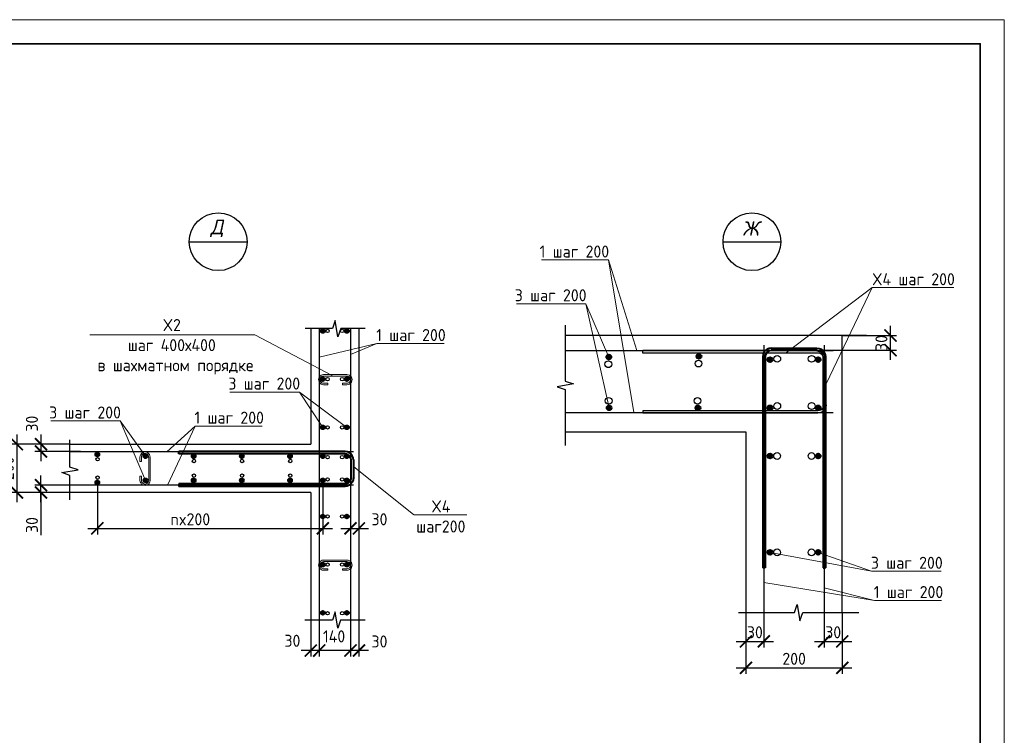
# Model space of a CAD drawing. Header units: millimetres. Extents: x 247266 to 730847, y -636031 to 10052.
# Tile 81 of 256: x 472041 to 492479, y -316397 to -301547. Entities that reach past the tile are written whole.
import ezdxf
from ezdxf.enums import TextEntityAlignment as Align

# ---------------------------------------------------------------- set-up
doc = ezdxf.new("R2010")
doc.units = ezdxf.units.MM
for name, color, linetype, lineweight in [('0.35 ___', 7, 'Continuous', 35), ('0.4 ___', 7, 'Continuous', 40), ('Арм_хомуты', 7, 'Continuous', 18), ('Арм_шпильки', 7, 'Continuous', 18), ('Арматура', 7, 'Continuous', 40), ('Выноски', 7, 'Continuous', 20), ('подоснова', 7, 'Continuous', 5), ('Текст', 7, 'Continuous', 25), ('ТОНКИЕ', 7, 'Continuous', 9)]:
    doc.layers.add(name, color=color, linetype=linetype, lineweight=lineweight)
doc.layers.add('РАЗМЕРЫ', color=7, linetype='Continuous')
doc.layers.add('ТОЛСТЫЕ_ОСНОВНЫЕ', color=7, linetype='Continuous')
doc.styles.add('GOST 2.304', font='CS_Gost2304.shx')
doc.styles.add('GOST-2.304_Type-B', font='GOST_Common.ttf')
doc.styles.add('Украинский', font='isocpeur.TTF', dxfattribs={"oblique": 12})
doc.dimstyles.new('СПДС', dxfattribs={"dimscale": 100, "dimtxt": 2.5, "dimasz": 2.5, "dimexe": 1.25, "dimexo": 0, "dimtad": 1, "dimdec": 0, "dimtxsty": 'GOST-2.304_Type-B', "dimblk": 'ARCHTICK', "dimcen": 2.5, "dimdle": 2, "dimadec": 0, "dimazin": 2, "dimtfac": 0.75, "dimtdec": 0, "dimtmove": 1, "dimatfit": 3, "dimfxl": 1, "dimtolj": 1, "dimarcsym": 1})

# ---------------------------------------------------------------- blocks, each defined once
blk = doc.blocks.new('*U3691')
at = {"layer": 'ТОЛСТЫЕ_ОСНОВНЫЕ', "lineweight": 35}
blk.add_lwpolyline([(20, 5), (415, 5), (415, 292), (20, 292)], close=True, dxfattribs=at)
at = {"layer": 'ТОНКИЕ'}
blk.add_lwpolyline([(0, 0), (420, 0), (420, 297), (0, 297)], close=True, dxfattribs=at)
blk = doc.blocks.new('_ArchTick')
at = {"color": 0, "linetype": 'ByBlock', "const_width": 0.15}
blk.add_lwpolyline([(-0.5, -0.5), (0.5, 0.5)], dxfattribs=at)
blk = doc.blocks.new('*D1713')
at = {"layer": 'DEFPOINTS', "color": 0, "ltscale": 100}
for p in [(473083, -310357), (471983, -311357), (473083, -311357)]:
    blk.add_point(p, dxfattribs=at)
at = {"layer": 'РАЗМЕРЫ', "color": 0, "lineweight": -2}
for p, q in [((471983, -310157), (471983, -311557)), ((473083, -310357), (471858, -310357)), ((473083, -311357), (471858, -311357))]:
    blk.add_line(p, q, dxfattribs=at)
at = {"layer": 'РАЗМЕРЫ', "color": 0, "lineweight": -2, "ltscale": 100, "xscale": 250, "yscale": 250, "zscale": 250}
for p, rotation in [((471983, -310357), 90), ((471983, -311357), 270)]:
    blk.add_blockref('_ArchTick', p, dxfattribs=dict(at, rotation=rotation))
at = {"layer": 'РАЗМЕРЫ', "color": 0, "lineweight": 0, "ltscale": 100, "insert": (471795, -310857), "char_height": 250, "attachment_point": 5, "rotation": 90, "style": 'GOST-2.304_Type-B'}
blk.add_mtext('\\A1;200', dxfattribs=at)
blk = doc.blocks.new('*D1714')
at = {"layer": 'DEFPOINTS', "color": 0, "ltscale": 100}
for p in [(473653, -311150), (478334, -311069), (478334, -312103)]:
    blk.add_point(p, dxfattribs=at)
at = {"layer": 'РАЗМЕРЫ', "color": 0, "lineweight": -2}
for p, q in [((473653, -311150), (473653, -312228)), ((478334, -311069), (478334, -312228)), ((473453, -312103), (478534, -312103))]:
    blk.add_line(p, q, dxfattribs=at)
at = {"layer": 'РАЗМЕРЫ', "color": 0, "lineweight": -2, "ltscale": 100, "xscale": 250, "yscale": 250, "zscale": 250, "rotation": 180}
blk.add_blockref('_ArchTick', (473653, -312103), dxfattribs=at)
at = {"layer": 'РАЗМЕРЫ', "color": 0, "lineweight": -2, "ltscale": 100, "xscale": 250, "yscale": 250, "zscale": 250}
blk.add_blockref('_ArchTick', (478334, -312103), dxfattribs=at)
at = {"layer": 'РАЗМЕРЫ', "color": 0, "lineweight": 0, "ltscale": 100, "insert": (475583, -311915), "char_height": 250, "attachment_point": 5, "style": 'GOST-2.304_Type-B'}
blk.add_mtext('\\A1;nx200', dxfattribs=at)
blk = doc.blocks.new('*D1715')
at = {"layer": 'DEFPOINTS', "color": 0, "ltscale": 100}
for p in [(479083, -311607), (478908, -311857), (479083, -312103)]:
    blk.add_point(p, dxfattribs=at)
at = {"layer": 'РАЗМЕРЫ', "color": 0, "lineweight": -2}
for p, q in [((479083, -311607), (479083, -312228)), ((478908, -311857), (478908, -312228)), ((478708, -312103), (479283, -312103))]:
    blk.add_line(p, q, dxfattribs=at)
at = {"layer": 'РАЗМЕРЫ', "color": 0, "lineweight": -2, "ltscale": 100, "xscale": 250, "yscale": 250, "zscale": 250, "rotation": 180}
blk.add_blockref('_ArchTick', (478908, -312103), dxfattribs=at)
at = {"layer": 'РАЗМЕРЫ', "color": 0, "lineweight": -2, "ltscale": 100, "xscale": 250, "yscale": 250, "zscale": 250}
blk.add_blockref('_ArchTick', (479083, -312103), dxfattribs=at)
at = {"layer": 'РАЗМЕРЫ', "color": 0, "lineweight": 0, "ltscale": 100, "insert": (479509, -311915), "char_height": 250, "attachment_point": 5, "style": 'GOST-2.304_Type-B'}
blk.add_mtext('\\A1;30', dxfattribs=at)
blk = doc.blocks.new('*D1716')
at = {"layer": 'DEFPOINTS', "color": 0, "ltscale": 100}
for p in [(473083, -310357), (472483, -310508), (473302, -310508)]:
    blk.add_point(p, dxfattribs=at)
at = {"layer": 'РАЗМЕРЫ', "color": 0, "lineweight": -2}
for p, q in [((472483, -310157), (472483, -310708)), ((473083, -310357), (472358, -310357)), ((473302, -310508), (472358, -310508))]:
    blk.add_line(p, q, dxfattribs=at)
at = {"layer": 'РАЗМЕРЫ', "color": 0, "lineweight": -2, "ltscale": 100, "xscale": 250, "yscale": 250, "zscale": 250}
for p, rotation in [((472483, -310357), 90), ((472483, -310508), 270)]:
    blk.add_blockref('_ArchTick', p, dxfattribs=dict(at, rotation=rotation))
at = {"layer": 'РАЗМЕРЫ', "color": 0, "lineweight": 0, "ltscale": 100, "insert": (472295, -309930), "char_height": 250, "attachment_point": 5, "rotation": 90, "style": 'GOST-2.304_Type-B'}
blk.add_mtext('\\A1;30', dxfattribs=at)
blk = doc.blocks.new('*D1717')
at = {"layer": 'DEFPOINTS', "color": 0, "ltscale": 100}
for p in [(472483, -311206), (473269, -311206), (473333, -311357)]:
    blk.add_point(p, dxfattribs=at)
at = {"layer": 'РАЗМЕРЫ', "color": 0, "lineweight": -2}
for p, q in [((472483, -311557), (472483, -311006)), ((473269, -311206), (472358, -311206)), ((473333, -311357), (472358, -311357)), ((472483, -311357), (472483, -312246))]:
    blk.add_line(p, q, dxfattribs=at)
at = {"layer": 'РАЗМЕРЫ', "color": 0, "lineweight": -2, "ltscale": 100, "xscale": 250, "yscale": 250, "zscale": 250}
for p, rotation in [((472483, -311206), 90), ((472483, -311357), 270)]:
    blk.add_blockref('_ArchTick', p, dxfattribs=dict(at, rotation=rotation))
at = {"layer": 'РАЗМЕРЫ', "color": 0, "lineweight": 0, "ltscale": 100, "insert": (472295, -312034), "char_height": 250, "attachment_point": 5, "rotation": 90, "style": 'GOST-2.304_Type-B'}
blk.add_mtext('\\A1;30', dxfattribs=at)
blk = doc.blocks.new('*D1706')
at = {"layer": 'DEFPOINTS', "color": 0, "ltscale": 100}
for p in [(478908, -313857), (479083, -314007), (478908, -314638)]:
    blk.add_point(p, dxfattribs=at)
at = {"layer": 'РАЗМЕРЫ', "color": 0, "lineweight": -2}
for p, q in [((478908, -313857), (478908, -314763)), ((479083, -314007), (479083, -314763)), ((479283, -314638), (478708, -314638))]:
    blk.add_line(p, q, dxfattribs=at)
at = {"layer": 'РАЗМЕРЫ', "color": 0, "lineweight": -2, "ltscale": 100, "xscale": 250, "yscale": 250, "zscale": 250, "rotation": 180}
blk.add_blockref('_ArchTick', (478908, -314638), dxfattribs=at)
at = {"layer": 'РАЗМЕРЫ', "color": 0, "lineweight": -2, "ltscale": 100, "xscale": 250, "yscale": 250, "zscale": 250}
blk.add_blockref('_ArchTick', (479083, -314638), dxfattribs=at)
at = {"layer": 'РАЗМЕРЫ', "color": 0, "lineweight": 0, "ltscale": 100, "insert": (479509, -314450), "char_height": 250, "attachment_point": 5, "style": 'GOST-2.304_Type-B'}
blk.add_mtext('\\A1;30', dxfattribs=at)
blk = doc.blocks.new('*D1707')
at = {"layer": 'DEFPOINTS', "color": 0, "ltscale": 100}
for p in [(478258, -313857), (478908, -313857), (478258, -314638)]:
    blk.add_point(p, dxfattribs=at)
at = {"layer": 'РАЗМЕРЫ', "color": 0, "lineweight": -2}
for p, q in [((478258, -313857), (478258, -314763)), ((478908, -313857), (478908, -314763)), ((479108, -314638), (478058, -314638))]:
    blk.add_line(p, q, dxfattribs=at)
at = {"layer": 'РАЗМЕРЫ', "color": 0, "lineweight": -2, "ltscale": 100, "xscale": 250, "yscale": 250, "zscale": 250, "rotation": 180}
blk.add_blockref('_ArchTick', (478258, -314638), dxfattribs=at)
at = {"layer": 'РАЗМЕРЫ', "color": 0, "lineweight": -2, "ltscale": 100, "xscale": 250, "yscale": 250, "zscale": 250}
blk.add_blockref('_ArchTick', (478908, -314638), dxfattribs=at)
at = {"layer": 'РАЗМЕРЫ', "color": 0, "lineweight": 0, "ltscale": 100, "insert": (478567, -314345), "char_height": 250, "attachment_point": 5, "style": 'GOST-2.304_Type-B'}
blk.add_mtext('\\A1;140', dxfattribs=at)
blk = doc.blocks.new('*D1708')
at = {"layer": 'DEFPOINTS', "color": 0, "ltscale": 100}
for p in [(478258, -313857), (478083, -314007), (478083, -314638)]:
    blk.add_point(p, dxfattribs=at)
at = {"layer": 'РАЗМЕРЫ', "color": 0, "lineweight": -2}
for p, q in [((478258, -313857), (478258, -314763)), ((478083, -314007), (478083, -314763)), ((478458, -314638), (477883, -314638))]:
    blk.add_line(p, q, dxfattribs=at)
at = {"layer": 'РАЗМЕРЫ', "color": 0, "lineweight": -2, "ltscale": 100, "xscale": 250, "yscale": 250, "zscale": 250, "rotation": 180}
blk.add_blockref('_ArchTick', (478083, -314638), dxfattribs=at)
at = {"layer": 'РАЗМЕРЫ', "color": 0, "lineweight": -2, "ltscale": 100, "xscale": 250, "yscale": 250, "zscale": 250}
blk.add_blockref('_ArchTick', (478258, -314638), dxfattribs=at)
at = {"layer": 'РАЗМЕРЫ', "color": 0, "lineweight": 0, "ltscale": 100, "insert": (477702, -314435), "char_height": 250, "attachment_point": 5, "style": 'GOST-2.304_Type-B'}
blk.add_mtext('\\A1;30', dxfattribs=at)
blk = doc.blocks.new('*U133')
for p, q in [((-8, 0), (-7, 7.2)), ((-7, 7.2), (-4.2, 14)), ((-4.2, 14), (0.2, 19.8)), ((0.2, 19.8), (6, 24.2)), ((6, 24.2), (12.8, 27)), ((12.8, 27), (20, 28)), ((44, 28), (20, 28)), ((20, 20), (44, 20)), ((44, 20), (44, 28)), ((125.4, 28), (149.4, 28)), ((125.4, 20), (125.4, 28)), ((149.4, 20), (125.4, 20)), ((156.7, 27), (149.4, 28)), ((163.4, 24.2), (156.7, 27)), ((169.2, 19.8), (163.4, 24.2)), ((173.7, 14), (169.2, 19.8)), ((176.5, 7.2), (173.7, 14)), ((177.4, 0), (176.5, 7.2)), ((176.5, -7.2), (177.4, 0)), ((-7, -7.2), (-8, 0)), ((-4.2, -14), (-7, -7.2)), ((0.2, -19.8), (-4.2, -14)), ((6, -24.2), (0.2, -19.8)), ((12.8, -27), (6, -24.2)), ((20, -28), (12.8, -27)), ((20, -28), (149.4, -28)), ((149.4, -28), (156.7, -27)), ((156.7, -27), (163.4, -24.2)), ((163.4, -24.2), (169.2, -19.8)), ((169.2, -19.8), (173.7, -14)), ((173.7, -14), (176.5, -7.2))]:
    blk.add_line(p, q)
at = {"color": 0, "linetype": 'ByBlock', "lineweight": -2}
for p, q in [((0, 0), (0.7, 5.2)), ((0.7, 5.2), (2.7, 10)), ((2.7, 10), (5.9, 14.1)), ((5.9, 14.1), (10, 17.3)), ((10, 17.3), (14.8, 19.3)), ((14.8, 19.3), (20, 20)), ((154.6, 19.3), (149.4, 20)), ((159.4, 17.3), (154.6, 19.3)), ((163.6, 14.1), (159.4, 17.3)), ((166.8, 10), (163.6, 14.1)), ((168.8, 5.2), (166.8, 10)), ((169.4, 0), (168.8, 5.2)), ((168.8, -5.2), (169.4, 0)), ((0.7, -5.2), (0, 0)), ((2.7, -10), (0.7, -5.2)), ((5.9, -14.1), (2.7, -10)), ((10, -17.3), (5.9, -14.1)), ((14.8, -19.3), (10, -17.3)), ((20, -20), (14.8, -19.3)), ((20, -20), (149.4, -20)), ((149.4, -20), (154.6, -19.3)), ((154.6, -19.3), (159.4, -17.3)), ((159.4, -17.3), (163.6, -14.1)), ((163.6, -14.1), (166.8, -10)), ((166.8, -10), (168.8, -5.2))]:
    blk.add_line(p, q, dxfattribs=at)
at = {"style": 'GOST 2.304', "oblique": 15, "flags": 9}
for tag, p in [('ПОЗИЦИЯ', (118, -56.6)), ('ДИАМЕТР', (117.8, -62.2)), ('ДЛИНА', (118.1, -72.5)), ('КЛАСС', (118, -67.8)), ('МАССА', (118.7, -78.2))]:
    blk.add_attdef(tag, p, '', height=2.5, dxfattribs=at)
blk = doc.blocks.new('*U1664')
at = {"color": 0, "linetype": 'ByBlock', "lineweight": -2}
for p, q in [((-72.3, 25), (-72.3, 714.4)), ((-62.3, 714.4), (-72.3, 714.4)), ((-62.3, 25), (-62.3, 714.4)), ((62.3, 25), (62.3, 714.4)), ((62.3, 714.4), (72.3, 714.4)), ((72.3, 25), (72.3, 714.4)), ((-71.1, 15.9), (-72.3, 25)), ((-67.6, 7.5), (-71.1, 15.9)), ((-62, 0.3), (-67.6, 7.5)), ((-61.4, 18.5), (-62.3, 25)), ((-54.8, -5.3), (-62, 0.3)), ((-58.9, 12.5), (-61.4, 18.5)), ((-55, 7.3), (-58.9, 12.5)), ((-49.8, 3.3), (-55, 7.3)), ((-43.8, 0.9), (-49.8, 3.3)), ((-37.3, 0), (-43.8, 0.9)), ((-37.3, 0), (37.3, 0)), ((37.3, 0), (43.8, 0.9)), ((43.8, 0.9), (49.8, 3.3)), ((49.8, 3.3), (55, 7.3)), ((54.8, -5.3), (62, 0.3)), ((55, 7.3), (58.9, 12.5)), ((58.9, 12.5), (61.4, 18.5)), ((61.4, 18.5), (62.3, 25)), ((62, 0.3), (67.6, 7.5)), ((67.6, 7.5), (71.1, 15.9)), ((71.1, 15.9), (72.3, 25)), ((-46.4, -8.8), (-54.8, -5.3)), ((-37.3, -10), (-46.4, -8.8)), ((37.3, -10), (-37.3, -10)), ((37.3, -10), (46.4, -8.8)), ((46.4, -8.8), (54.8, -5.3))]:
    blk.add_line(p, q, dxfattribs=at)
at = {"style": 'GOST 2.304', "oblique": 15, "flags": 9}
for tag, p in [('ПОЗИЦИЯ', (1024.9, -185)), ('ДИАМЕТР', (1025.2, -189.3)), ('КЛАСС', (1025.5, -193.8)), ('ДЛИНА', (1025.9, -198.5)), ('МАССА', (1026.2, -203.9))]:
    blk.add_attdef(tag, p, '', height=2.5, dxfattribs=at)
blk = doc.blocks.new('*D1709')
at = {"layer": 'DEFPOINTS', "color": 0, "ltscale": 100}
for p in [(489116, -308101), (490116, -308101), (488666, -308405)]:
    blk.add_point(p, dxfattribs=at)
at = {"layer": 'РАЗМЕРЫ', "color": 0, "lineweight": -2}
for p, q in [((490116, -308605), (490116, -307901)), ((489116, -308101), (490241, -308101)), ((488666, -308405), (490241, -308405))]:
    blk.add_line(p, q, dxfattribs=at)
at = {"layer": 'РАЗМЕРЫ', "color": 0, "lineweight": -2, "ltscale": 100, "xscale": 250, "yscale": 250, "zscale": 250}
for p, rotation in [((490116, -308101), 90), ((490116, -308405), 270)]:
    blk.add_blockref('_ArchTick', p, dxfattribs=dict(at, rotation=rotation))
at = {"layer": 'РАЗМЕРЫ', "color": 0, "lineweight": 0, "ltscale": 100, "insert": (489928, -308257), "char_height": 250, "attachment_point": 5, "rotation": 90, "style": 'GOST-2.304_Type-B'}
blk.add_mtext('\\A1;30', dxfattribs=at)
blk = doc.blocks.new('*D1710')
at = {"layer": 'DEFPOINTS', "color": 0, "ltscale": 100}
for p in [(487116, -313851), (489116, -313851), (489116, -314998)]:
    blk.add_point(p, dxfattribs=at)
at = {"layer": 'РАЗМЕРЫ', "color": 0, "lineweight": -2}
for p, q in [((487116, -313851), (487116, -315123)), ((489116, -313851), (489116, -315123)), ((486916, -314998), (489316, -314998))]:
    blk.add_line(p, q, dxfattribs=at)
at = {"layer": 'РАЗМЕРЫ', "color": 0, "lineweight": -2, "ltscale": 100, "xscale": 250, "yscale": 250, "zscale": 250, "rotation": 180}
blk.add_blockref('_ArchTick', (487116, -314998), dxfattribs=at)
at = {"layer": 'РАЗМЕРЫ', "color": 0, "lineweight": -2, "ltscale": 100, "xscale": 250, "yscale": 250, "zscale": 250}
blk.add_blockref('_ArchTick', (489116, -314998), dxfattribs=at)
at = {"layer": 'РАЗМЕРЫ', "color": 0, "lineweight": 0, "ltscale": 100, "insert": (488116, -314810), "char_height": 250, "attachment_point": 5, "style": 'GOST-2.304_Type-B'}
blk.add_mtext('\\A1;200', dxfattribs=at)
blk = doc.blocks.new('*D1711')
at = {"layer": 'DEFPOINTS', "color": 0, "ltscale": 100}
for p in [(488738, -313651), (489116, -313851), (489116, -314448)]:
    blk.add_point(p, dxfattribs=at)
at = {"layer": 'РАЗМЕРЫ', "color": 0, "lineweight": -2}
for p, q in [((488738, -313651), (488738, -314573)), ((489116, -313851), (489116, -314573)), ((488538, -314448), (489316, -314448))]:
    blk.add_line(p, q, dxfattribs=at)
at = {"layer": 'РАЗМЕРЫ', "color": 0, "lineweight": -2, "ltscale": 100, "xscale": 250, "yscale": 250, "zscale": 250, "rotation": 180}
blk.add_blockref('_ArchTick', (488738, -314448), dxfattribs=at)
at = {"layer": 'РАЗМЕРЫ', "color": 0, "lineweight": -2, "ltscale": 100, "xscale": 250, "yscale": 250, "zscale": 250}
blk.add_blockref('_ArchTick', (489116, -314448), dxfattribs=at)
at = {"layer": 'РАЗМЕРЫ', "color": 0, "lineweight": 0, "ltscale": 100, "insert": (488927, -314260), "char_height": 250, "attachment_point": 5, "style": 'GOST-2.304_Type-B'}
blk.add_mtext('\\A1;30', dxfattribs=at)
blk = doc.blocks.new('*D1712')
at = {"layer": 'DEFPOINTS', "color": 0, "ltscale": 100}
for p in [(487487, -313651), (487116, -313851), (487487, -314448)]:
    blk.add_point(p, dxfattribs=at)
at = {"layer": 'РАЗМЕРЫ', "color": 0, "lineweight": -2}
for p, q in [((487487, -313651), (487487, -314573)), ((487116, -313851), (487116, -314573)), ((486916, -314448), (487687, -314448))]:
    blk.add_line(p, q, dxfattribs=at)
at = {"layer": 'РАЗМЕРЫ', "color": 0, "lineweight": -2, "ltscale": 100, "xscale": 250, "yscale": 250, "zscale": 250, "rotation": 180}
blk.add_blockref('_ArchTick', (487116, -314448), dxfattribs=at)
at = {"layer": 'РАЗМЕРЫ', "color": 0, "lineweight": -2, "ltscale": 100, "xscale": 250, "yscale": 250, "zscale": 250}
blk.add_blockref('_ArchTick', (487487, -314448), dxfattribs=at)
at = {"layer": 'РАЗМЕРЫ', "color": 0, "lineweight": 0, "ltscale": 100, "insert": (487301, -314260), "char_height": 250, "attachment_point": 5, "style": 'GOST-2.304_Type-B'}
blk.add_mtext('\\A1;30', dxfattribs=at)
blk = doc.blocks.new('*U135')
at = {"color": 0, "linetype": 'ByBlock', "lineweight": -2}
for p, q in [((-130, 25), (-130, 750.6)), ((-120, 750.6), (-130, 750.6)), ((-120, 25), (-120, 750.6)), ((120, 25), (120, 750.6)), ((120, 750.6), (130, 750.6)), ((130, 25), (130, 750.6)), ((-128.8, 15.9), (-130, 25)), ((-125.3, 7.5), (-128.8, 15.9)), ((-119.7, 0.3), (-125.3, 7.5)), ((-119.1, 18.5), (-120, 25)), ((-112.5, -5.3), (-119.7, 0.3)), ((-116.7, 12.5), (-119.1, 18.5)), ((-112.7, 7.3), (-116.7, 12.5)), ((-107.5, 3.3), (-112.7, 7.3)), ((-101.5, 0.9), (-107.5, 3.3)), ((-95, 0), (-101.5, 0.9)), ((-95, 0), (95, 0)), ((95, 0), (101.5, 0.9)), ((101.5, 0.9), (107.5, 3.3)), ((107.5, 3.3), (112.7, 7.3)), ((112.5, -5.3), (119.7, 0.3)), ((112.7, 7.3), (116.7, 12.5)), ((116.7, 12.5), (119.1, 18.5)), ((119.1, 18.5), (120, 25)), ((119.7, 0.3), (125.3, 7.5)), ((125.3, 7.5), (128.8, 15.9)), ((128.8, 15.9), (130, 25)), ((-104.1, -8.8), (-112.5, -5.3)), ((-95, -10), (-104.1, -8.8)), ((95, -10), (-95, -10)), ((95, -10), (104.1, -8.8)), ((104.1, -8.8), (112.5, -5.3))]:
    blk.add_line(p, q, dxfattribs=at)
at = {"style": 'GOST 2.304', "oblique": 15, "flags": 9}
for tag, p in [('ПОЗИЦИЯ', (853.3, -185)), ('ДИАМЕТР', (853.6, -189.3)), ('КЛАСС', (853.9, -193.8)), ('ДЛИНА', (854.3, -198.5)), ('МАССА', (854.6, -203.9))]:
    blk.add_attdef(tag, p, '', height=2.5, dxfattribs=at)
blk = doc.blocks.new('*U136')
at = {"color": 0, "linetype": 'ByBlock', "lineweight": -2}
for p, q in [((-130, 25), (-130, 902.2)), ((-120, 902.2), (-130, 902.2)), ((-120, 25), (-120, 902.2)), ((120, 25), (120, 902.2)), ((120, 902.2), (130, 902.2)), ((130, 25), (130, 902.2)), ((-128.8, 15.9), (-130, 25)), ((-125.3, 7.5), (-128.8, 15.9)), ((-119.7, 0.3), (-125.3, 7.5)), ((-119.1, 18.5), (-120, 25)), ((-112.5, -5.3), (-119.7, 0.3)), ((-116.7, 12.5), (-119.1, 18.5)), ((-112.7, 7.3), (-116.7, 12.5)), ((-107.5, 3.3), (-112.7, 7.3)), ((-101.5, 0.9), (-107.5, 3.3)), ((-95, 0), (-101.5, 0.9)), ((-95, 0), (95, 0)), ((95, 0), (101.5, 0.9)), ((101.5, 0.9), (107.5, 3.3)), ((107.5, 3.3), (112.7, 7.3)), ((112.5, -5.3), (119.7, 0.3)), ((112.7, 7.3), (116.7, 12.5)), ((116.7, 12.5), (119.1, 18.5)), ((119.1, 18.5), (120, 25)), ((119.7, 0.3), (125.3, 7.5)), ((125.3, 7.5), (128.8, 15.9)), ((128.8, 15.9), (130, 25)), ((-104.1, -8.8), (-112.5, -5.3)), ((-95, -10), (-104.1, -8.8)), ((95, -10), (-95, -10)), ((95, -10), (104.1, -8.8)), ((104.1, -8.8), (112.5, -5.3))]:
    blk.add_line(p, q, dxfattribs=at)
at = {"style": 'GOST 2.304', "oblique": 15, "flags": 9}
for tag, p in [('ПОЗИЦИЯ', (853.3, -185)), ('ДИАМЕТР', (853.6, -189.3)), ('КЛАСС', (853.9, -193.8)), ('ДЛИНА', (854.3, -198.5)), ('МАССА', (854.6, -203.9))]:
    blk.add_attdef(tag, p, '', height=2.5, dxfattribs=at)

msp = doc.modelspace()

# ---------------------------------------------------------------- hatches: boundary and pattern name
at = {"layer": 'Арматура'}
h = msp.add_hatch(color=256, dxfattribs=at)
h.dxf.hatch_style = 1
h.paths.add_polyline_path([(478292.92, -308006.95, -1), (478372.92, -308006.95, -1)])
h = msp.add_hatch(color=256, dxfattribs=at)
h.dxf.hatch_style = 1
h.paths.add_polyline_path([(478872.92, -308006.95, 1), (478792.92, -308006.95, 1)])
h = msp.add_hatch(color=256, dxfattribs=at)
edge = h.paths.add_edge_path()
edge.add_arc((484269.49, -308547.34), 50, 359.64, 719.64)
h = msp.add_hatch(color=256, dxfattribs=at)
edge = h.paths.add_edge_path()
edge.add_arc((486140.08, -308534.24), 50, 359.64, 719.64)
h = msp.add_hatch(color=256, dxfattribs=at)
edge = h.paths.add_edge_path()
edge.add_arc((487615.61, -308601.08), 50, 359.64, 719.64)
h = msp.add_hatch(color=256, dxfattribs=at)
edge = h.paths.add_edge_path()
edge.add_arc((488615.61, -308601.08), 50, 359.64, 719.64)
h = msp.add_hatch(color=256, dxfattribs=at)
h.dxf.hatch_style = 1
h.paths.add_polyline_path([(478292.92, -309006.95, -1), (478372.92, -309006.95, -1)])
h = msp.add_hatch(color=256, dxfattribs=at)
h.dxf.hatch_style = 1
h.paths.add_polyline_path([(478872.92, -309006.95, 1), (478792.92, -309006.95, 1)])
h = msp.add_hatch(color=256, dxfattribs=at)
edge = h.paths.add_edge_path()
edge.add_arc((484275.46, -309601.13), 50, 359.64, 719.64)
h = msp.add_hatch(color=256, dxfattribs=at)
edge = h.paths.add_edge_path()
edge.add_arc((486119.29, -309601.13), 50, 359.64, 719.64)
h = msp.add_hatch(color=256, dxfattribs=at)
edge = h.paths.add_edge_path()
edge.add_arc((487615.61, -309601.13), 50, 359.64, 719.64)
h = msp.add_hatch(color=256, dxfattribs=at)
edge = h.paths.add_edge_path()
edge.add_arc((488615.61, -309601.13), 50, 359.64, 719.64)
h = msp.add_hatch(color=256, dxfattribs=at)
h.dxf.hatch_style = 1
h.paths.add_polyline_path([(478292.92, -310006.95, 1), (478372.92, -310006.95, 1)])
h = msp.add_hatch(color=256, dxfattribs=at)
h.dxf.hatch_style = 1
h.paths.add_polyline_path([(478872.92, -310006.95, -1), (478792.92, -310006.95, -1)])
h = msp.add_hatch(color=256, dxfattribs=at)
h.dxf.hatch_style = 1
h.paths.add_polyline_path([(473653.03, -310530.89, 1), (473653.03, -310610.89, 1)])
h = msp.add_hatch(color=256, dxfattribs=at)
h.dxf.hatch_style = 1
h.paths.add_polyline_path([(474653.03, -310566.95, 1), (474653.03, -310646.95, 1)])
h = msp.add_hatch(color=256, dxfattribs=at)
h.dxf.hatch_style = 1
h.paths.add_polyline_path([(475652.23, -310566.95, 1), (475652.23, -310646.95, 1)])
h = msp.add_hatch(color=256, dxfattribs=at)
h.dxf.hatch_style = 1
h.paths.add_polyline_path([(476653.03, -310566.95, 1), (476653.03, -310646.95, 1)])
h = msp.add_hatch(color=256, dxfattribs=at)
h.dxf.hatch_style = 1
h.paths.add_polyline_path([(477653.03, -310566.95, 1), (477653.03, -310646.95, 1)])
h = msp.add_hatch(color=256, dxfattribs=at)
h.dxf.hatch_style = 1
h.paths.add_polyline_path([(478333.03, -310566.95, 1), (478333.03, -310646.95, 1)])
h = msp.add_hatch(color=256, dxfattribs=at)
h.dxf.hatch_style = 1
h.paths.add_polyline_path([(478832.92, -310566.95, -1), (478832.92, -310646.95, -1)])
h = msp.add_hatch(color=256, dxfattribs=at)
edge = h.paths.add_edge_path()
edge.add_arc((487615.56, -310602.39), 50, 359.64, 719.64)
h = msp.add_hatch(color=256, dxfattribs=at)
edge = h.paths.add_edge_path()
edge.add_arc((488615.61, -310602.39), 50, 359.64, 719.64)
h = msp.add_hatch(color=256, dxfattribs=at)
h.dxf.hatch_style = 1
h.paths.add_polyline_path([(473653.03, -311190.13, -1), (473653.03, -311110.13, -1)])
h = msp.add_hatch(color=256, dxfattribs=at)
h.dxf.hatch_style = 1
h.paths.add_polyline_path([(474653.03, -311146.95, -1), (474653.03, -311066.95, -1)])
h = msp.add_hatch(color=256, dxfattribs=at)
h.dxf.hatch_style = 1
h.paths.add_polyline_path([(475652.23, -311146.95, -1), (475652.23, -311066.95, -1)])
h = msp.add_hatch(color=256, dxfattribs=at)
h.dxf.hatch_style = 1
h.paths.add_polyline_path([(476653.03, -311146.95, -1), (476653.03, -311066.95, -1)])
h = msp.add_hatch(color=256, dxfattribs=at)
h.dxf.hatch_style = 1
h.paths.add_polyline_path([(477653.03, -311146.95, -1), (477653.03, -311066.95, -1)])
h = msp.add_hatch(color=256, dxfattribs=at)
h.dxf.hatch_style = 1
h.paths.add_polyline_path([(478333.03, -311146.95, -1), (478333.03, -311066.95, -1)])
h = msp.add_hatch(color=256, dxfattribs=at)
h.dxf.hatch_style = 1
h.paths.add_polyline_path([(478832.92, -311146.95, 1), (478832.92, -311066.95, 1)])
h = msp.add_hatch(color=256, dxfattribs=at)
h.dxf.hatch_style = 1
h.paths.add_polyline_path([(478292.92, -311856.95, -1), (478372.92, -311856.95, -1)])
h = msp.add_hatch(color=256, dxfattribs=at)
h.dxf.hatch_style = 1
h.paths.add_polyline_path([(478872.92, -311856.95, 1), (478792.92, -311856.95, 1)])
h = msp.add_hatch(color=256, dxfattribs=at)
edge = h.paths.add_edge_path()
edge.add_arc((487615.56, -312599.2), 50, 359.64, 719.64)
h = msp.add_hatch(color=256, dxfattribs=at)
edge = h.paths.add_edge_path()
edge.add_arc((488615.61, -312599.2), 50, 359.64, 719.64)
h = msp.add_hatch(color=256, dxfattribs=at)
h.dxf.hatch_style = 1
h.paths.add_polyline_path([(478292.92, -312856.95, 1), (478372.92, -312856.95, 1)])
h = msp.add_hatch(color=256, dxfattribs=at)
h.dxf.hatch_style = 1
h.paths.add_polyline_path([(478872.92, -312856.95, -1), (478792.92, -312856.95, -1)])
h = msp.add_hatch(color=256, dxfattribs=at)
h.dxf.hatch_style = 1
h.paths.add_polyline_path([(478292.92, -313856.95, 1), (478372.92, -313856.95, 1)])
h = msp.add_hatch(color=256, dxfattribs=at)
h.dxf.hatch_style = 1
h.paths.add_polyline_path([(478872.92, -313856.95, -1), (478792.92, -313856.95, -1)])

# ---------------------------------------------------------------- linework, layer by layer
at = {"layer": '0.35 ___', "lineweight": 30, "ltscale": 100}
for p, q in [((478257.92, -307956.65, -3100), (478257.92, -314007.25, -3100)), ((478907.92, -307956.66, -3100), (478907.92, -314007.26, -3100)), ((487489.84, -308303.22, -3100), (487489.86, -313851.09, -3100)), ((488740.31, -308303.22, -3100), (488740.34, -313851.09, -3100)), ((483365.63, -308413.87, -3100), (488923.25, -308413.87, -3100)), ((483365.63, -309701.11, -3100), (488929.63, -309701.11, -3100)), ((478972.51, -310518.4, -3100), (473075.87, -310518.4, -3100)), ((478972.51, -311206.85, -3100), (473075.87, -311206.85, -3100))]:
    msp.add_line(p, q, dxfattribs=at)
at = {"layer": '0.4 ___', "lineweight": 15, "ltscale": 0.1}
for p, q in [((487954.55, -308451.11, -3100), (489737.49, -307107.63, -3100)), ((487954.55, -308451.11, -3100), (489737.49, -307107.63, -3100)), ((487954.55, -308451.11, -3100), (489737.49, -307107.63, -3100)), ((488781.34, -309101.11, -3100), (489737.49, -307107.63, -3100)), ((489737.49, -307107.63, -3100), (489737.59, -307107.63, -3100)), ((489737.59, -307107.63, -3100), (491430.26, -307107.63, -3100))]:
    msp.add_line(p, q, dxfattribs=at)
at = {"layer": '0.4 ___', "lineweight": 25, "ltscale": 0.1}
for p, q in [((478082.92, -307956.65, -3100), (478082.92, -310356.95, -3100)), ((479082.92, -307956.65, -3100), (479082.92, -314007.25, -3100)), ((489615.61, -308101.08, -3100), (483365.61, -308101.05, -3100)), ((489115.61, -313851.11, -3100), (489115.61, -308101.08, -3100)), ((483365.61, -310101.05, -3100), (487115.61, -310101.08, -3100)), ((487115.61, -310101.08, -3100), (487115.61, -313851.11, -3100)), ((473083.03, -310356.95, -3100), (478082.92, -310356.95, -3100)), ((478082.92, -311356.95, -3100), (473083.03, -311356.95, -3100)), ((478082.92, -311356.95, -3100), (478082.92, -314007.25, -3100))]:
    msp.add_line(p, q, dxfattribs=at)
at = {"layer": 'Арматура'}
for centre, radius in [((478332.92, -308006.95, -3100), 40), ((478832.92, -308006.95, -3100), 40), ((484269.49, -308547.34, -3100), 50), ((486140.08, -308534.24, -3100), 50), ((487615.61, -308601.08, -3100), 50), ((488615.61, -308601.08, -3100), 50), ((478332.92, -309006.95, -3100), 40), ((478832.92, -309006.95, -3100), 40), ((484275.46, -309601.13, -3100), 50), ((486119.29, -309601.13, -3100), 50), ((487615.61, -309601.13, -3100), 50), ((488615.61, -309601.13, -3100), 50), ((478332.92, -310006.95, -3100), 40), ((478832.92, -310006.95, -3100), 40), ((473653.03, -310570.89, -3100), 40), ((474653.03, -310606.95, -3100), 40), ((475652.23, -310606.95, -3100), 40), ((476653.03, -310606.95, -3100), 40), ((477653.03, -310606.95, -3100), 40), ((478333.03, -310606.95, -3100), 40), ((478832.92, -310606.95, -3100), 40), ((487615.56, -310602.39, -3100), 50), ((488615.61, -310602.39, -3100), 50), ((473653.03, -311150.13, -3100), 40), ((474653.03, -311106.95, -3100), 40), ((475652.23, -311106.95, -3100), 40), ((476653.03, -311106.95, -3100), 40), ((477653.03, -311106.95, -3100), 40), ((478333.03, -311106.95, -3100), 40), ((478832.92, -311106.95, -3100), 40), ((478332.92, -311856.95, -3100), 40), ((478832.92, -311856.95, -3100), 40), ((487615.56, -312599.2, -3100), 50), ((488615.61, -312599.2, -3100), 50), ((478332.92, -312856.95, -3100), 40), ((478832.92, -312856.95, -3100), 40), ((478332.92, -313856.95, -3100), 40), ((478832.92, -313856.95, -3100), 40)]:
    msp.add_circle(centre, radius, dxfattribs=at)
at = {"layer": 'Выноски', "lineweight": 30}
for p, q in [((475561.64, -306154.16, -3100), (476761.64, -306154.16, -3100)), ((486640.61, -306154.16, -3100), (487840.61, -306154.16, -3100))]:
    msp.add_line(p, q, dxfattribs=at)
for centre in [(476161.64, -306154.16, -3100), (487240.61, -306154.16, -3100)]:
    msp.add_circle(centre, 600, dxfattribs=at)
at = {"layer": 'подоснова', "lineweight": 15, "ltscale": 0.3}
for p, q in [((482869.43, -306533.24, -3100), (484261.8, -306533.24, -3100)), ((484261.32, -306533.49, -3100), (484261.22, -306533.49, -3100)), ((484787.32, -309701.11, -3100), (484261.32, -306533.49, -3100)), ((484787.32, -309701.11, -3100), (484261.32, -306533.49, -3100)), ((484787.32, -309701.11, -3100), (484261.32, -306533.49, -3100)), ((484787.32, -309701.11, -3100), (484261.32, -306533.49, -3100)), ((484849.45, -308413.87, -3100), (484261.32, -306533.49, -3100)), ((482351.03, -307441.17, -3100), (483793.45, -307441.17, -3100)), ((483792.95, -307441.42, -3100), (483792.85, -307441.42, -3100)), ((484269.49, -308547.34, -3100), (483792.95, -307441.42, -3100)), ((484275.46, -309601.13, -3100), (483792.95, -307441.42, -3100)), ((484275.46, -309601.13, -3100), (483792.95, -307441.42, -3100)), ((484275.46, -309601.13, -3100), (483792.95, -307441.42, -3100)), ((484275.46, -309601.13, -3100), (483792.95, -307441.42, -3100)), ((473495.27, -308084.18, -3100), (476925.18, -308084.18, -3100)), ((476923.73, -308084.5, -3100), (476923.63, -308084.5, -3100)), ((478528.99, -308930.66, -3100), (476923.73, -308084.5, -3100)), ((478528.99, -308930.66, -3100), (476923.73, -308084.5, -3100)), ((478528.99, -308930.66, -3100), (476923.73, -308084.5, -3100)), ((478257.92, -308551.91, -3100), (479456.31, -308266.49, -3100)), ((478907.92, -308491.92, -3100), (479456.31, -308266.49, -3100)), ((478907.92, -308491.92, -3100), (479456.31, -308266.49, -3100)), ((478907.92, -308491.92, -3100), (479456.31, -308266.49, -3100)), ((478907.92, -308491.92, -3100), (479456.31, -308266.49, -3100)), ((479456.31, -308266.49, -3100), (479456.41, -308266.49, -3100)), ((479456.99, -308266.24, -3100), (480849.36, -308266.24, -3100)), ((476406.43, -309273.55, -3100), (477848.85, -309273.55, -3100)), ((477848.34, -309273.8, -3100), (477848.24, -309273.8, -3100)), ((478332.92, -310006.95, -3100), (477848.34, -309273.8, -3100)), ((478332.92, -310006.95, -3100), (477848.34, -309273.8, -3100)), ((478332.92, -310006.95, -3100), (477848.34, -309273.8, -3100)), ((478832.92, -310006.95, -3100), (477848.34, -309273.8, -3100)), ((472686.54, -309873.55, -3100), (474128.96, -309873.55, -3100)), ((474128.45, -309873.8, -3100), (474128.35, -309873.8, -3100)), ((474653.03, -310606.95, -3100), (474128.45, -309873.8, -3100)), ((474653.03, -310606.95, -3100), (474128.45, -309873.8, -3100)), ((474653.03, -310606.95, -3100), (474128.45, -309873.8, -3100)), ((474653.03, -311106.95, -3100), (474128.45, -309873.8, -3100)), ((475092.9, -310518.4, -3100), (475683.76, -309980.69, -3100)), ((475092.9, -310518.4, -3100), (475683.76, -309980.69, -3100)), ((475092.9, -310518.4, -3100), (475683.76, -309980.69, -3100)), ((475092.9, -310518.4, -3100), (475683.76, -309980.69, -3100)), ((475108.67, -311206.85, -3100), (475683.76, -309980.69, -3100)), ((475683.76, -309980.69, -3100), (475683.86, -309980.69, -3100)), ((475684.44, -309980.44, -3100), (477076.81, -309980.44, -3100)), ((478969.14, -310822.07, -3100), (480225.15, -311822.34, -3100)), ((478969.14, -310822.07, -3100), (480225.15, -311822.34, -3100)), ((478969.14, -310822.07, -3100), (480225.15, -311822.34, -3100)), ((480225.15, -311822.34, -3100), (480225.25, -311822.34, -3100)), ((480225.79, -311822.34, -3100), (481321.86, -311822.34, -3100)), ((487615.56, -312602.96, -3100), (489723.52, -312992.52, -3100)), ((487615.56, -312602.96, -3100), (489723.52, -312992.52, -3100)), ((487615.56, -312602.96, -3100), (489723.52, -312992.52, -3100)), ((487615.56, -312602.96, -3100), (489723.52, -312992.52, -3100)), ((488615.67, -312603.01, -3100), (489723.52, -312992.52, -3100)), ((489723.52, -312992.52, -3100), (489723.62, -312992.52, -3100)), ((489724.22, -312992.27, -3100), (491166.65, -312992.27, -3100)), ((487489.86, -313228.72, -3100), (489783.51, -313599.6, -3100)), ((488740.33, -313337.75, -3100), (489783.51, -313599.6, -3100)), ((488740.33, -313337.75, -3100), (489783.51, -313599.6, -3100)), ((488740.33, -313337.75, -3100), (489783.51, -313599.6, -3100)), ((488740.33, -313337.75, -3100), (489783.51, -313599.6, -3100)), ((489783.51, -313599.6, -3100), (489783.61, -313599.6, -3100)), ((489784.19, -313599.35, -3100), (491176.57, -313599.35, -3100))]:
    msp.add_line(p, q, dxfattribs=at)
at = {"layer": 'РАЗМЕРЫ', "elevation": -3100}
for points in [[(479214, -307956.66), (478704.04, -307956.65), (478647.79, -308125.4), (478591.54, -307787.9), (478535.29, -307956.65), (477964, -307956.65)], [(483365.64, -307884.86), (483365.61, -309050.53), (483534.36, -309106.78), (483196.86, -309163.03), (483365.61, -309219.28), (483365.61, -310384.86)], [(473083.02, -311513.26), (473083.03, -311003.3), (472914.28, -310947.05), (473251.78, -310890.8), (473083.03, -310834.55), (473083.03, -310263.26)], [(486958.98, -313851.08), (488124.6, -313851.11), (488180.85, -313682.36), (488237.1, -314019.86), (488293.35, -313851.11), (489458.98, -313851.11)], [(479213.07, -314007.26), (478703.1, -314007.25), (478646.85, -314176), (478590.6, -313838.5), (478534.35, -314007.25), (477963.07, -314007.25)]]:
    msp.add_lwpolyline(points, dxfattribs=at)
at = {"layer": 'РАЗМЕРЫ', "linetype": 'Continuous', "lineweight": 30}
for centre, radius in [((478432.92, -308005.09, -4100), 35), ((478734.65, -308005.09, -4100), 35), ((487765.31, -308585.39, -3100), 70), ((488479.85, -308585.39, -3100), 70), ((484259.63, -308697.23, -3100), 70), ((486130.22, -308684.12, -3100), 70), ((478432.92, -309006.95, -4100), 35), ((478734.65, -309006.95, -4100), 35), ((484265.6, -309457.17, -3100), 70), ((486109.43, -309457.17, -3100), 70), ((487765.31, -309564.54, -3100), 70), ((488479.85, -309564.54, -3100), 70), ((478432.92, -310006.95, -4100), 35), ((478734.65, -310006.95, -4100), 35), ((473657.92, -310669.15, -4100), 35), ((478432.92, -310625.22, -4100), 35), ((478734.65, -310625.22, -4100), 35), ((487761.85, -310601.07, -3100), 70), ((488476.39, -310601.07, -3100), 70), ((475657.92, -310705.22, -4100), 35), ((476657.92, -310705.22, -4100), 35), ((477657.92, -310705.22, -4100), 35), ((473657.92, -311050.13, -4100), 35), ((475657.92, -311006.95, -4100), 35), ((476657.92, -311006.95, -4100), 35), ((477657.92, -311006.95, -4100), 35), ((478432.92, -311086.95, -4100), 35), ((478734.65, -311086.95, -4100), 35), ((478432.92, -311855.78, -4100), 35), ((478734.65, -311855.78, -4100), 35), ((487761.85, -312601.07, -3100), 70), ((488476.39, -312601.07, -3100), 70), ((478432.92, -312855.78, -4100), 35), ((478734.65, -312855.78, -4100), 35), ((478432.92, -313863.78, -4100), 35), ((478734.65, -313863.78, -4100), 35)]:
    msp.add_circle(centre, radius, dxfattribs=at)

# ---------------------------------------------------------------- block references
at = {"xscale": 100, "yscale": 100, "zscale": 100}
msp.add_blockref('*U3691', (450478.53, -331247.41, 3100), dxfattribs=at)
at = {"layer": '0.4 ___', "lineweight": 25, "ltscale": 0.1, "xscale": -5, "yscale": 5, "zscale": 5, "rotation": 90}
msp.add_blockref('*U135', (488731.34, -309064.83, -3100), dxfattribs=at)
at = {"layer": 'Арм_хомуты', "lineweight": 40, "xscale": 5, "yscale": 5, "zscale": 5}
for name, p, rotation in [('*U136', (488115.61, -308413.87, -3100), 180), ('*U1664', (478919.14, -310869.48, -3100), 89.99999999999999)]:
    msp.add_blockref(name, p, dxfattribs=dict(at, rotation=rotation))
at = {"layer": 'Арм_шпильки', "xscale": 3.75, "yscale": 3.75, "zscale": 3.75}
for p, rotation in [((478909.2, -309016.65, -3100), 179.9999999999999), ((474643.33, -311183.25, -3100), 89.99999999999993), ((478909.2, -312866.65, -3100), 179.9999999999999)]:
    msp.add_blockref('*U133', p, dxfattribs=dict(at, rotation=rotation))

# ---------------------------------------------------------------- texts
at = {"layer": '0.4 ___', "lineweight": 25, "ltscale": 0.1, "insert": (490593.2, -306807.63, -3100), "char_height": 250, "attachment_point": 2, "style": 'GOST-2.304_Type-B'}
msp.add_mtext('X4 шаг 200', dxfattribs=at)
at = {"layer": 'подоснова', "ltscale": 0.3, "char_height": 250, "attachment_point": 2, "style": 'GOST-2.304_Type-B'}
for s, insert in [('1 шаг 200', (483555.03, -306233.24, -3100)), ('3 шаг 200', (483061.64, -307141.17, -3100)), ('X2\\Pшаг 400х400\\P в шахматном порядке', (475198.68, -307759.18, -3100)), ('1 шаг 200', (480162.6, -307966.24, -3100)), ('3 шаг 200', (477117.03, -308973.55, -3100)), ('3 шаг 200', (473397.14, -309573.55, -3100)), ('1 шаг 200', (476390.05, -309680.44, -3100)), ('X4\\Pшаг200', (480783.29, -311522.34, -3100)), ('3 шаг 200', (490454.83, -312692.27, -3100)), ('1 шаг 200', (490489.8, -313299.35, -3100))]:
    msp.add_mtext(s, dxfattribs=dict(at, insert=insert))
at = {"layer": 'Текст', "style": 'Украинский', "oblique": 12}
for s, p in [('Д', (476136.64, -305879.16, -3100)), ('Ж', (487215.61, -305879.16, -3100))]:
    msp.add_text(s, height=300, dxfattribs=at).set_placement(p, align=Align.MIDDLE)

# ---------------------------------------------------------------- dimensions: what is measured, and where the dimension line sits
at = {"layer": 'РАЗМЕРЫ', "lineweight": 0}
for base, p1, p2, angle, override, picture, middle in [((490115.61, -308101.08, -3100), (488665.78, -308405.39, -3100), (489115.61, -308101.08, -3100), 90, {"dimlfac": 0.1, "dimtofl": 0}, '*D1709', (490115.61, -308257.21, -3100)), ((472483.03, -310508.12, -3100), (473083.03, -310356.95, -3100), (473301.65, -310508.12, -3100), 270, {"dimlfac": 0.2, "dimtofl": 0}, '*D1716', (472483.03, -309930.38, -3100)), ((472483.03, -311206.16, -3100), (473333.03, -311356.95, -3100), (473269.43, -311206.16, -3100), 270, {"dimlfac": 0.2, "dimtofl": 0}, '*D1717', (472483.03, -312033.52, -3100))]:
    dim = msp.add_linear_dim(base=base, p1=p1, p2=p2, angle=angle, dimstyle='СПДС', override=override, dxfattribs=at)
    dim.commit()
    dim.dimension.update_dxf_attribs({"geometry": picture, "text_midpoint": middle, "dimtype": 160})
dim = msp.add_linear_dim(base=(471983.03, -311356.95, -3100), p1=(473083.03, -310356.95, -3100), p2=(473083.03, -311356.95, -3100), angle=270, dimstyle='СПДС', override={"dimlfac": 0.2, "dimtofl": 0}, dxfattribs=at)
dim.commit()
dim.dimension.update_dxf_attribs({"geometry": '*D1713', "text_midpoint": (471795.41, -310856.95, -3100)})
for base, p1, p2, text, picture, middle in [((478334.16, -312102.94, -3100), (473653.03, -311150.13, -3100), (478334.16, -311069, -3100), 'nx200', '*D1714', (475582.92, -312102.94, -3100)), ((479082.92, -312102.94, -3100), (478907.92, -311856.95, -3100), (479082.92, -311606.95, -3100), '30', '*D1715', (479509.49, -312102.94, -3100)), ((487487.26, -314448, -3100), (487115.61, -313851.11, -3100), (487487.26, -313651.11, -3100), '30', '*D1712', (487301.44, -314448, -3100)), ((489115.61, -314448, -3100), (488738.18, -313651.11, -3100), (489115.61, -313851.11, -3100), '30', '*D1711', (488926.9, -314448, -3100)), ((478082.92, -314637.98, -3100), (478257.92, -313856.95, -3100), (478082.92, -314007.25, -3100), '30', '*D1708', (477701.73, -314622.48, -3100)), ((478257.92, -314637.98, -3100), (478907.92, -313856.95, -3100), (478257.92, -313856.95, -3100), '140', '*D1707', (478567.06, -314532.38, -3100)), ((478907.92, -314637.98, -3100), (479082.92, -314007.26, -3100), (478907.92, -313856.95, -3100), '30', '*D1706', (479509.49, -314637.98, -3100))]:
    dim = msp.add_linear_dim(base=base, p1=p1, p2=p2, text=text, dimstyle='СПДС', override={"dimlfac": 0.2, "dimtofl": 0}, dxfattribs=at)
    dim.commit()
    dim.dimension.update_dxf_attribs({"geometry": picture, "text_midpoint": middle, "dimtype": 160})
dim = msp.add_linear_dim(base=(489115.61, -314998, -3100), p1=(487115.61, -313851.11, -3100), p2=(489115.61, -313851.11, -3100), dimstyle='СПДС', override={"dimlfac": 0.1, "dimtofl": 0}, dxfattribs=at)
dim.commit()
dim.dimension.update_dxf_attribs({"geometry": '*D1710', "text_midpoint": (488115.61, -314810.37, -3100)})

doc.saveas('drawing.dxf')
